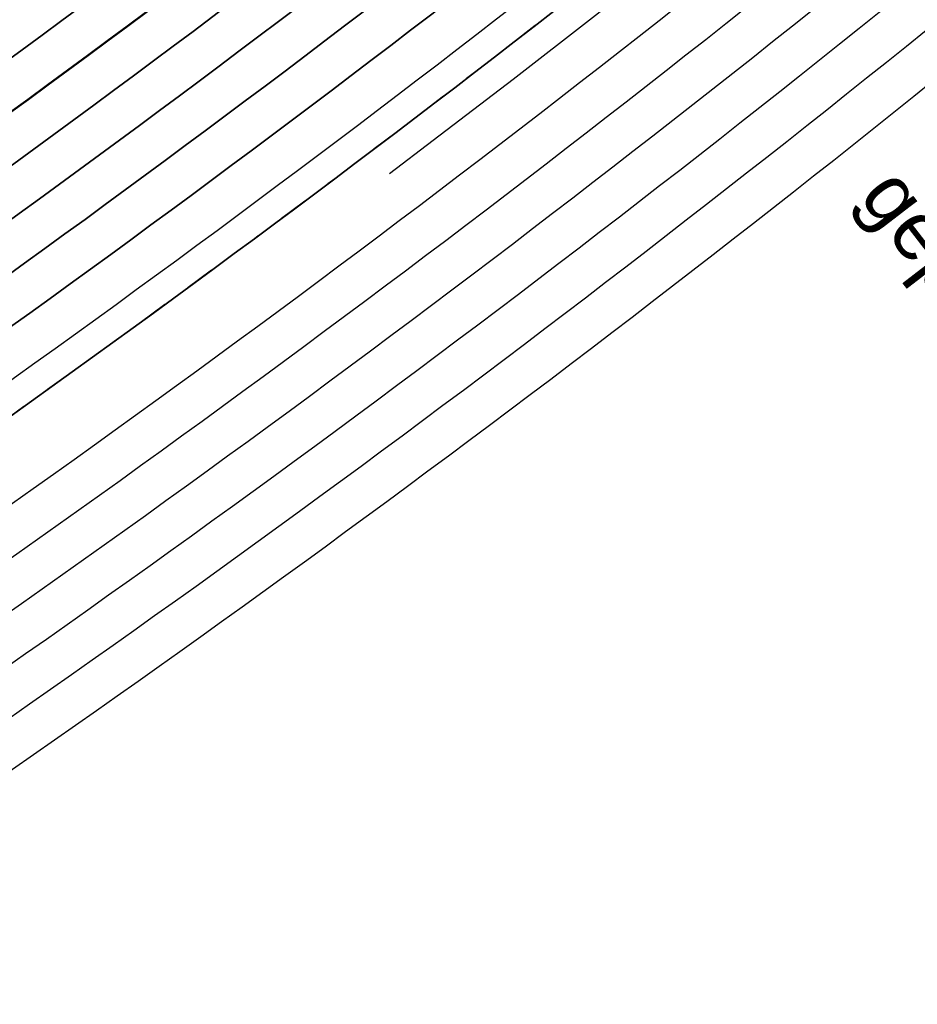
# Model space of a CAD drawing. Header units: metres. Extents: x -502 to 161, y -108 to 174.
# Tile 46 of 256: x -262.2 to -259.1, y -23.88 to -20.48. Entities that reach past the tile are written whole.
import ezdxf

# ---------------------------------------------------------------- set-up
doc = ezdxf.new("R2010")
doc.units = ezdxf.units.M
doc.header["$LTSCALE"] = 0.1
doc.linetypes.add('2-1', pattern=[0.17, 0.06, -0.025, 0.06, -0.025])
doc.linetypes.add('237', pattern=[93, 75, -18])
for name, color, linetype in [('BRI31-005.05-5p02-Koordinierung Lageplan 4. BA ZOB West 2022-06-15', 7, 'Continuous'), ('BRI31-005.06-5f07-Koordinierung Lageplan 4. BA ZOB Fernbusbahnh', 7, 'Continuous'), ('BRI31-005.07-5f08-Koordinierung Lageplan 4. BA Radstation - Seeterrasse 2023-05-31', 7, 'Continuous'), ('BRI32-005.03-5f06-Koordinierung Schemaplan 4 BA ZOB Teilbereich 2 Ost - Bahnhofsallee 2023-01-21', 7, 'Continuous')]:
    doc.layers.add(name, color=color, linetype=linetype)
doc.styles.add('Arial', font='arial.ttf')

msp = doc.modelspace()

# ---------------------------------------------------------------- linework, layer by layer
at = {"layer": 'BRI31-005.05-5p02-Koordinierung Lageplan 4. BA ZOB West 2022-06-15', "color": 3, "linetype": 'Continuous', "lineweight": 35, "true_color": 0x00ff00, "transparency": 33554687, "flags": 128}
for points in [[(-279.4058, -30.9235), (-270.9467, -26.7095, 0.095997), (-268.1607, -24.5758, -0.065942), (-264.8207, -21.6858, 0.025186), (-260.4856, -18.5119), (-255.5271, -14.4822, -0.005996), (-254.9201, -14.0009, -0.059186), (-248.3852, -10.0817, 0.078462), (-238.2914, -3.4889), (-238.2914, -3.4889, -0.100623), (-214.8444, 10.3949), (-214.8444, 10.3949), (-211.177, 9.7003), (-205.5504, 1.4442)], [(-205.711, 1.4137), (-211.266, 9.5645), (-214.833, 10.2401), (-214.833, 10.2401, 0.100475), (-238.1908, -3.6002), (-238.1908, -3.6002, -0.078462), (-248.3237, -10.2185), (-248.3237, -10.2185, 0.059186), (-254.8284, -14.1195), (-254.8284, -14.1195), (-254.8284, -14.1195, 0.005996), (-255.4325, -14.5986), (-255.4325, -14.5986), (-260.391, -18.6283, -0.025186), (-264.7383, -21.8111), (-264.7383, -21.8111, 0.065942), (-268.0485, -24.6753), (-268.0485, -24.6753), (-268.0485, -24.6753, -0.095997), (-270.8799, -26.8438), (-270.8799, -26.8438), (-279.3404, -31.0585)], [(-311.2459, -44.722), (-303.6354, -41.8968), (-298.4404, -39.6095), (-284.9949, -33.8889), (-279.275, -31.1935), (-270.813, -26.978, 0.095997), (-267.9364, -24.7749), (-267.9364, -24.7749, -0.065942), (-264.6559, -21.9364), (-264.6559, -21.9364, 0.025186), (-260.2964, -18.7447), (-255.3379, -14.715, -0.005996), (-254.7366, -14.2381), (-254.7366, -14.2381, -0.059186), (-248.2623, -10.3553), (-248.2623, -10.3553, 0.078462), (-238.0902, -3.7115), (-238.0902, -3.7115, -0.100327), (-214.8215, 10.0853), (-214.8215, 10.0853), (-211.3549, 9.4287), (-205.8717, 1.3831)], [(-206.0324, 1.3525), (-211.4439, 9.2929), (-214.81, 9.9304), (-214.81, 9.9304, 0.100178), (-237.9896, -3.8227), (-237.9896, -3.8227, -0.078462), (-248.2009, -10.4922), (-248.2009, -10.4922, 0.059186), (-254.6448, -14.3568), (-254.6448, -14.3568), (-254.6448, -14.3568, 0.005996), (-255.2433, -14.8314), (-255.2433, -14.8314), (-260.2018, -18.8611), (-260.2018, -18.8611, -0.025186), (-264.5735, -22.0618), (-264.5735, -22.0618), (-264.5735, -22.0618, 0.065942), (-267.8242, -24.8745), (-267.8242, -24.8745), (-267.8242, -24.8745, -0.095997), (-270.7461, -27.1123), (-270.7461, -27.1123), (-279.2096, -31.3285)], [(-279.1442, -31.4635), (-270.6792, -27.2466, 0.095997), (-267.712, -24.974), (-267.712, -24.974, -0.065942), (-264.4911, -22.1871), (-264.4911, -22.1871, 0.025186), (-260.1072, -18.9775), (-255.1487, -14.9478, -0.005996), (-254.553, -14.4754, -0.059186), (-248.1394, -10.629), (-248.1394, -10.629, 0.078462), (-237.889, -3.934), (-237.889, -3.934), (-237.889, -3.934, -0.100028), (-214.7984, 9.7756), (-214.7984, 9.7756), (-211.5329, 9.1571), (-206.1931, 1.3219)], [(-206.5145, 1.2608), (-211.7108, 8.8854), (-214.7752, 9.4658, 0.099728), (-237.6878, -4.1565, -0.078462), (-248.0165, -10.9027, 0.059186), (-254.3694, -14.7127, 0.005996), (-254.9595, -15.1806), (-259.918, -19.2103, -0.025186), (-264.3263, -22.4378, 0.065942), (-267.4876, -25.1732), (-267.4876, -25.1732, -0.095997), (-270.5454, -27.5151), (-270.5454, -27.5151), (-279.0133, -31.7335)], [(-278.9479, -31.8684), (-270.4786, -27.6493), (-270.4786, -27.6493, 0.095997), (-267.3754, -25.2727), (-267.3754, -25.2727, -0.065942), (-264.2439, -22.5631), (-264.2439, -22.5631, 0.025186), (-259.8234, -19.3267), (-259.8234, -19.3267), (-254.8649, -15.297, -0.005996), (-254.2777, -14.8313), (-254.2777, -14.8313, -0.059186), (-247.9551, -11.0396), (-247.9551, -11.0396, 0.078462), (-237.5872, -4.2677), (-237.5872, -4.2677, -0.099577), (-214.7635, 9.311), (-214.7635, 9.311), (-211.7997, 8.7496), (-206.6752, 1.2302)], [(-206.8358, 1.1996), (-211.8887, 8.6138), (-214.7518, 9.1561), (-214.7518, 9.1561, 0.099425), (-237.4866, -4.379), (-237.4866, -4.379, -0.078462), (-247.8937, -11.1764, 0.059186), (-254.1859, -14.95, 0.005996), (-254.7703, -15.4134), (-259.7288, -19.4431, -0.025186), (-264.1615, -22.6884, 0.065942), (-267.2632, -25.3723, -0.095997), (-270.4117, -27.7836), (-278.8825, -32.0034), (-284.6268, -34.7104), (-298.0829, -40.4355), (-303.2972, -42.7313), (-310.9253, -45.563), (-314.7666, -47.655, 0.354166), (-315.2467, -48.8186), (-312.9008, -56.6959), (-312.9008, -56.6959, 0.16104), (-309.3641, -61.7694), (-309.3641, -61.7694)], [(-278.8171, -32.1384), (-270.3448, -27.9179), (-270.3448, -27.9179, 0.095997), (-267.151, -25.4718), (-267.151, -25.4718), (-267.151, -25.4718, -0.065941), (-264.0791, -22.8138), (-264.0791, -22.8138), (-264.0791, -22.8138, 0.025186), (-259.6342, -19.5596), (-259.6342, -19.5596), (-254.6757, -15.5298, -0.005996), (-254.0941, -15.0686, -0.059186), (-247.8322, -11.3132, 0.078462), (-237.386, -4.4902), (-237.386, -4.4902, -0.099273), (-214.74, 9.0012), (-214.74, 9.0012), (-211.9777, 8.478), (-206.9965, 1.1691)]]:
    msp.add_lwpolyline(points, format="xyb", dxfattribs=at)
at = {"layer": 'BRI31-005.05-5p02-Koordinierung Lageplan 4. BA ZOB West 2022-06-15', "color": 1, "linetype": 'Continuous', "lineweight": 35, "true_color": 0xff0000, "transparency": 33554687, "flags": 128}
msp.add_lwpolyline([(-238.2513, -9.0047, 0.146392), (-254.518, -15.7239), (-259.4765, -19.7536), (-259.4765, -19.7536, -0.025186), (-263.9418, -23.0227), (-263.9418, -23.0227, 0.107373), (-265.0177, -24.1206), (-265.0177, -24.1206, -0.031495), (-265.9353, -25.3944), (-265.9353, -25.3944), (-265.9353, -25.3944, 0.319337), (-266.1354, -28.2853), (-266.1354, -28.2853), (-261.3476, -36.1097, 0.028211)], format="xyb", dxfattribs=at)
at = {"layer": 'BRI31-005.06-5f07-Koordinierung Lageplan 4. BA ZOB Fernbusbahnh', "color": 3, "linetype": 'Continuous', "lineweight": 30, "true_color": 0x00ff00, "transparency": 33554687, "flags": 128}
for points in [[(-279.4058, -30.9235), (-270.9467, -26.7095, 0.095997), (-268.1607, -24.5758, -0.065942), (-264.8207, -21.6858, 0.025186), (-260.4856, -18.5119), (-255.5271, -14.4822, -0.005996), (-254.9201, -14.0009, -0.059186), (-248.3852, -10.0817, 0.078462), (-238.2914, -3.4889), (-238.2914, -3.4889, -0.100623), (-214.8444, 10.3949), (-214.8444, 10.3949), (-211.177, 9.7003), (-205.5504, 1.4442)], [(-205.711, 1.4137), (-211.266, 9.5645), (-214.833, 10.2401), (-214.833, 10.2401, 0.100475), (-238.1908, -3.6002), (-238.1908, -3.6002, -0.078462), (-248.3237, -10.2185), (-248.3237, -10.2185, 0.059186), (-254.8284, -14.1195), (-254.8284, -14.1195), (-254.8284, -14.1195, 0.005996), (-255.4325, -14.5986), (-255.4325, -14.5986), (-260.391, -18.6283, -0.025186), (-264.7383, -21.8111), (-264.7383, -21.8111, 0.065942), (-268.0485, -24.6753), (-268.0485, -24.6753), (-268.0485, -24.6753, -0.095997), (-270.8799, -26.8438), (-270.8799, -26.8438), (-279.3404, -31.0585)], [(-311.2459, -44.722), (-303.6354, -41.8968), (-298.4404, -39.6095), (-284.9949, -33.8889), (-279.275, -31.1935), (-270.813, -26.978, 0.095997), (-267.9364, -24.7749), (-267.9364, -24.7749, -0.065942), (-264.6559, -21.9364), (-264.6559, -21.9364, 0.025186), (-260.2964, -18.7447), (-255.3379, -14.715, -0.005996), (-254.7366, -14.2381), (-254.7366, -14.2381, -0.059186), (-248.2623, -10.3553), (-248.2623, -10.3553, 0.078462), (-238.0902, -3.7115), (-238.0902, -3.7115, -0.100327), (-214.8215, 10.0853), (-214.8215, 10.0853), (-211.3549, 9.4287), (-205.8717, 1.3831)], [(-206.0324, 1.3525), (-211.4439, 9.2929), (-214.81, 9.9304), (-214.81, 9.9304, 0.100178), (-237.9896, -3.8227), (-237.9896, -3.8227, -0.078462), (-248.2009, -10.4922), (-248.2009, -10.4922, 0.059186), (-254.6448, -14.3568), (-254.6448, -14.3568), (-254.6448, -14.3568, 0.005996), (-255.2433, -14.8314), (-255.2433, -14.8314), (-260.2018, -18.8611), (-260.2018, -18.8611, -0.025186), (-264.5735, -22.0618), (-264.5735, -22.0618), (-264.5735, -22.0618, 0.065942), (-267.8242, -24.8745), (-267.8242, -24.8745), (-267.8242, -24.8745, -0.095997), (-270.7461, -27.1123), (-270.7461, -27.1123), (-279.2096, -31.3285)], [(-279.1442, -31.4635), (-270.6792, -27.2466, 0.095997), (-267.712, -24.974), (-267.712, -24.974, -0.065942), (-264.4911, -22.1871), (-264.4911, -22.1871, 0.025186), (-260.1072, -18.9775), (-255.1487, -14.9478, -0.005996), (-254.553, -14.4754, -0.059186), (-248.1394, -10.629), (-248.1394, -10.629, 0.078462), (-237.889, -3.934), (-237.889, -3.934), (-237.889, -3.934, -0.100028), (-214.7984, 9.7756), (-214.7984, 9.7756), (-211.5329, 9.1571), (-206.1931, 1.3219)], [(-206.5145, 1.2608), (-211.7108, 8.8854), (-214.7752, 9.4658, 0.099728), (-237.6878, -4.1565, -0.078462), (-248.0165, -10.9027, 0.059186), (-254.3694, -14.7127, 0.005996), (-254.9595, -15.1806), (-259.918, -19.2103, -0.025186), (-264.3263, -22.4378, 0.065942), (-267.4876, -25.1732), (-267.4876, -25.1732, -0.095997), (-270.5454, -27.5151), (-270.5454, -27.5151), (-279.0133, -31.7335)], [(-278.9479, -31.8684), (-270.4786, -27.6493), (-270.4786, -27.6493, 0.095997), (-267.3754, -25.2727), (-267.3754, -25.2727, -0.065942), (-264.2439, -22.5631), (-264.2439, -22.5631, 0.025186), (-259.8234, -19.3267), (-259.8234, -19.3267), (-254.8649, -15.297, -0.005996), (-254.2777, -14.8313), (-254.2777, -14.8313, -0.059186), (-247.9551, -11.0396), (-247.9551, -11.0396, 0.078462), (-237.5872, -4.2677), (-237.5872, -4.2677, -0.099577), (-214.7635, 9.311), (-214.7635, 9.311), (-211.7997, 8.7496), (-206.6752, 1.2302)], [(-206.8358, 1.1996), (-211.8887, 8.6138), (-214.7518, 9.1561), (-214.7518, 9.1561, 0.099425), (-237.4866, -4.379), (-237.4866, -4.379, -0.078462), (-247.8937, -11.1764, 0.059186), (-254.1859, -14.95, 0.005996), (-254.7703, -15.4134), (-259.7288, -19.4431, -0.025186), (-264.1615, -22.6884, 0.065942), (-267.2632, -25.3723, -0.095997), (-270.4117, -27.7836), (-278.8825, -32.0034), (-284.6268, -34.7104), (-298.0829, -40.4355), (-303.2972, -42.7313), (-310.9253, -45.563), (-314.7666, -47.655, 0.354166), (-315.2467, -48.8186), (-312.9008, -56.6959, 0.103821), (-310.9737, -60.2545)], [(-309.821, -45.313), (-303.2408, -42.8703), (-298.0233, -40.5732), (-284.5654, -34.8473), (-278.8171, -32.1384), (-270.3448, -27.9179), (-270.3448, -27.9179, 0.095997), (-267.151, -25.4718), (-267.151, -25.4718), (-267.151, -25.4718, -0.065941), (-264.0791, -22.8138), (-264.0791, -22.8138), (-264.0791, -22.8138, 0.025186), (-259.6342, -19.5596), (-259.6342, -19.5596), (-254.6757, -15.5298, -0.005996), (-254.0941, -15.0686, -0.059186), (-247.8322, -11.3132, 0.078462), (-237.386, -4.4902), (-237.386, -4.4902, -0.099273), (-214.74, 9.0012), (-214.74, 9.0012), (-211.9777, 8.478), (-206.9965, 1.1691)], [(-265.3742, -27.1792, 0.025316), (-264.6578, -26.6894), (-264.6578, -26.6894, 0.169857), (-264.2057, -26.0051), (-264.2057, -26.0051), (-263.8126, -24.449, -0.187601), (-263.3924, -23.8583), (-263.3924, -23.8583, 0.025212), (-258.8415, -20.5261), (-258.8415, -20.5261), (-254.855, -17.2863), (-254.855, -17.2863, -0.389844), (-253.5039, -17.3688), (-253.5039, -17.3688), (-252.4035, -18.512)], [(-259.0307, -20.2933, -0.025212), (-263.5572, -23.6076), (-263.5572, -23.6076, 0.187601), (-264.1035, -24.3755), (-264.1035, -24.3755), (-264.579, -26.2582, -0.196018), (-265.1609, -27.0487), (-265.3742, -27.1792)]]:
    msp.add_lwpolyline(points, format="xyb", dxfattribs=at)
at = {"layer": 'BRI31-005.06-5f07-Koordinierung Lageplan 4. BA ZOB Fernbusbahnh', "color": 1, "linetype": 'Continuous', "lineweight": 30, "true_color": 0xff0000, "transparency": 33554687, "flags": 128}
for points in [[(-263.9967, -22.9392), (-263.9967, -22.9392, 0.025186), (-259.5396, -19.676), (-259.5396, -19.676), (-254.5811, -15.6462, -0.005996), (-254.0023, -15.1873), (-254.0023, -15.1873, -0.140273), (-238.2614, -8.9052), (-238.2614, -8.9052)], [(-238.2513, -9.0047, 0.146392), (-254.518, -15.7239), (-259.4765, -19.7536), (-259.4765, -19.7536, -0.025186), (-263.9418, -23.0227), (-263.9418, -23.0227, 0.107373), (-265.0177, -24.1206), (-265.0177, -24.1206, -0.031495), (-265.9353, -25.3944), (-265.9353, -25.3944), (-265.9353, -25.3944, 0.319337), (-266.1354, -28.2853), (-266.1354, -28.2853), (-261.3476, -36.1097, 0.028211)]]:
    msp.add_lwpolyline(points, format="xyb", dxfattribs=at)
at = {"layer": 'BRI31-005.06-5f07-Koordinierung Lageplan 4. BA ZOB Fernbusbahnh', "color": 3, "linetype": '237', "lineweight": 30, "true_color": 0x00ff00, "transparency": 33554687, "flags": 128}
msp.add_lwpolyline([(-238.2413, -9.104), (-238.2413, -9.104, 0.146392), (-254.455, -15.8015), (-254.455, -15.8015), (-259.4092, -19.8277, -0.025212), (-263.8869, -23.1063)], format="xyb", dxfattribs=at)
at = {"layer": 'BRI31-005.06-5f07-Koordinierung Lageplan 4. BA ZOB Fernbusbahnh', "color": 1, "linetype": 'Continuous', "lineweight": 50, "true_color": 0xff0000, "transparency": 33554687, "flags": 128}
msp.add_lwpolyline([(-279.0787, -31.5985), (-270.6123, -27.3808), (-270.6123, -27.3808, 0.095997), (-267.5998, -25.0736), (-267.5998, -25.0736, -0.065942), (-264.4087, -22.3124, 0.025186), (-260.0126, -19.0939), (-255.0541, -15.0642), (-255.0541, -15.0642, -0.005996), (-254.4612, -14.5941), (-254.4612, -14.5941)], format="xyb", dxfattribs=at)
at = {"layer": 'BRI31-005.06-5f07-Koordinierung Lageplan 4. BA ZOB Fernbusbahnh', "color": 7, "linetype": 'Continuous', "lineweight": 30, "transparency": 33554687, "flags": 128}
for points in [[(-252.2954, -18.408), (-253.3958, -17.2648, 0.389844), (-254.9496, -17.1699), (-258.9361, -20.4097), (-258.9361, -20.4097, -0.025212), (-263.4748, -23.733), (-263.4748, -23.733, 0.187601), (-263.958, -24.4123), (-264.2158, -25.4326, -0.19602), (-264.6634, -26.0407), (-266.6769, -27.2727)], [(-259.3146, -19.9441, -0.025212), (-263.8045, -23.2316, 0.187601), (-264.5398, -24.2653), (-264.8802, -25.6132, -0.19602), (-265.395, -26.3125), (-266.7551, -27.1449)], [(-265.3175, -26.7928), (-265.3175, -26.7928, 0.196019), (-264.8699, -26.1848), (-264.8699, -26.1848), (-264.3943, -24.3021), (-264.3943, -24.3021, -0.187601), (-263.722, -23.357), (-263.722, -23.357, 0.025212), (-259.2199, -20.0605)], [(-259.1253, -20.1769), (-259.1253, -20.1769, -0.025212), (-263.6396, -23.4823), (-263.6396, -23.4823), (-263.6396, -23.4823, 0.187601), (-264.2489, -24.3388), (-264.2489, -24.3388), (-264.7245, -26.2215, -0.196019), (-265.2392, -26.9208)]]:
    msp.add_lwpolyline(points, format="xyb", dxfattribs=at)
at = {"layer": 'BRI31-005.07-5f08-Koordinierung Lageplan 4. BA Radstation - Seeterrasse 2023-05-31', "color": 1, "linetype": '2-1', "lineweight": 30, "true_color": 0xff0000, "transparency": 33554687, "flags": 128}
msp.add_lwpolyline([(-75.7252, 29.7094), (-74.2064, 21.4872), (-74.2064, 21.4872, -0.344875), (-75.7481, 18.537), (-75.7481, 18.537), (-78.6792, 17.2104), (-78.6792, 17.2104, -0.131652), (-80.0582, 16.9832), (-80.0582, 16.9832), (-83.2747, 17.3012), (-83.2747, 17.3012, -0.147643), (-84.7171, 17.897), (-84.7171, 17.897), (-84.7171, 17.897, 0.224175), (-86.6227, 18.3711), (-86.6227, 18.3711), (-87.2261, 18.2506, 0.068364), (-87.869, 18.0276, -0.134388), (-89.2653, 17.7401), (-89.2653, 17.7401, -0.008614), (-92.1064, 17.9717), (-92.1064, 17.9717), (-92.1064, 17.9717, -0.043249), (-95.5579, 18.6175), (-95.5579, 18.6175, 0.115499), (-96.453, 18.6545), (-97.6265, 18.4303), (-97.6265, 18.4303, 0.238629), (-99.0314, 17.3462), (-99.0314, 17.3462), (-99.2249, 16.9405), (-99.2249, 16.9405, -0.381904), (-102.5458, 15.5517), (-102.5458, 15.5517), (-102.5458, 15.5517, 0.130963), (-103.8299, 15.6457), (-103.8299, 15.6457), (-104.7731, 15.4668), (-104.7731, 15.4668, 0.062943), (-105.3695, 15.2737), (-105.3695, 15.2737), (-105.3695, 15.2737, -0.117288), (-106.5928, 15.019), (-106.5928, 15.019), (-118.0807, 15.343), (-118.0807, 15.343, -0.126318), (-120.4231, 16.0153), (-120.4231, 16.0153), (-121.9335, 16.9019, 0.050627), (-123.7227, 17.7216), (-123.7227, 17.7216, 0.129681), (-125.6306, 17.8564), (-125.6306, 17.8564), (-126.5738, 17.6776), (-126.5738, 17.6776, 0.119934), (-127.6504, 17.1889), (-127.6504, 17.1889, -0.084808), (-128.3911, 16.7885), (-128.3911, 16.7885, 0.089269), (-130.16, 15.8118), (-130.16, 15.8118), (-130.16, 15.8118, -0.124247), (-134.6867, 13.7066), (-134.6867, 13.7066), (-138.9168, 12.9014, -0.061661), (-143.7961, 12.5841), (-146.1501, 12.7214), (-146.6345, 12.7496), (-146.6345, 12.7496, -0.059039), (-147.2369, 12.8568), (-147.2369, 12.8568, 0.067015), (-147.8955, 12.9633, 0.040307), (-151.1503, 12.787, -0.05915), (-151.7633, 12.7769, 0.072382), (-152.4827, 12.746), (-153.4259, 12.5672), (-153.4259, 12.5672, 0.081506), (-154.3792, 12.2191), (-154.3792, 12.2191, -0.078503), (-155.3314, 11.8651, 0.005089), (-156.736, 11.5665, 0.034847), (-157.917, 11.2149), (-157.917, 11.2149, -0.026109), (-159.093, 10.8424), (-159.093, 10.8424, 0.013087), (-162.6332, 9.8215, -0.062687), (-167.5218, 8.9233), (-167.5218, 8.9233, 0.061733), (-172.5318, 8.0126), (-172.5318, 8.0126), (-186.5075, 3.6415), (-186.5075, 3.6415, -0.025709), (-188.4284, 3.1475), (-188.4284, 3.1475, -0.09618), (-189.4195, 3.1391), (-189.4195, 3.1391, -0.010312), (-189.5245, 3.1608), (-189.5245, 3.1608, 0.103331), (-190.5467, 3.1797), (-191.4899, 3.0009), (-193.6788, 2.5285), (-195.2713, -0.9906), (-200.2523, -1.9396, -0.015188), (-202.6914, -2.3279, 0.015187), (-205.1304, -2.7163), (-211.9992, -4.0249, -0.085512), (-213.1342, -4.045), (-213.1342, -4.045, 0.085516), (-214.2693, -4.065), (-214.2693, -4.065), (-217.1075, -4.6057), (-217.1075, -4.6057, -0.044757), (-218.1066, -4.7048), (-218.1066, -4.7048), (-218.1066, -4.7048, 0.044534), (-219.1057, -4.8034), (-219.1057, -4.8034), (-220.0489, -4.9822, 0.045192), (-221.0145, -5.2575, -0.044969), (-221.98, -5.5332), (-229.374, -6.9419, 0.0409), (-229.7676, -7.0508), (-229.7676, -7.0508, 0.046197), (-230.1838, -7.2489), (-230.1838, -7.2489), (-230.1838, -7.2489, -0.087262), (-230.9936, -7.5559), (-230.9936, -7.5559), (-236.482, -8.6015, 0.028787), (-237.3638, -8.8228, -0.050637), (-238.2513, -9.0047, 0.146392), (-254.518, -15.7239), (-259.4765, -19.7536), (-259.4765, -19.7536, -0.025186), (-263.9418, -23.0227), (-263.9418, -23.0227, 0.107373), (-265.0177, -24.1206), (-265.0177, -24.1206, -0.031495), (-265.9353, -25.3944), (-265.9353, -25.3944), (-265.9353, -25.3944, 0.319337), (-266.1354, -28.2853), (-266.1354, -28.2853), (-261.3476, -36.1097, 0.028211), (-259.4113, -38.9068, -0.124654), (-258.9176, -40.0306), (-258.9176, -40.0306, 0.143394), (-258.3055, -41.2953), (-258.3055, -41.2953), (-257.6613, -42.0071, 0.04347), (-257.3434, -42.3023), (-256.513, -42.9487), (-256.513, -42.9487, 0.287939), (-253.8675, -43.2162), (-253.8675, -43.2162), (-253.4922, -43.0296), (-246.0588, -39.1119), (-246.0588, -39.1119, -0.348158), (-243.0066, -39.6832), (-243.0066, -39.6832, 0.179632), (-241.4792, -40.5169), (-236.8359, -41.1908), (-236.8359, -41.1908, -0.100747), (-235.5437, -41.6552), (-235.5437, -41.6552, -0.022227), (-235.3532, -41.7694), (-235.3532, -41.7694, -0.062068), (-234.8837, -42.1717), (-234.8837, -42.1717), (-234.3665, -42.7401), (-234.3665, -42.7401, 0.107257), (-233.6329, -43.2624), (-233.6329, -43.2624, -0.058325), (-232.8393, -43.7185), (-232.8393, -43.7185, 0.577348), (-240.5426, -47.0416), (-240.5426, -47.0416, 0.577348), (-233.8131, -52.0513, 0.577348), (-232.8392, -43.7186, 0.306983), (-230.8772, -43.8017), (-222.4355, -38.5868, -0.271246), (-221.5767, -38.5663), (-220.659, -39.0746, -0.254278), (-220.5385, -39.2639, 0.168188), (-220.444, -39.486), (-219.707, -40.3004), (-219.707, -40.3004, 0.133374), (-219.4036, -40.4948), (-219.4036, -40.4948), (-219.4036, -40.4948, -0.05315), (-219.0634, -40.6432), (-219.0634, -40.6432), (-212.0825, -44.6154, -0.173983), (-211.4959, -45.2994), (-211.4959, -45.2994, 0.093569), (-210.9189, -46.2366), (-210.9189, -46.2366)], format="xyb", dxfattribs=at)
msp.add_lwpolyline([(-75.7252, 29.7094), (-74.2064, 21.4872), (-74.2064, 21.4872, -0.344875), (-75.7481, 18.537), (-75.7481, 18.537), (-78.6792, 17.2104), (-78.6792, 17.2104, -0.131652), (-80.0582, 16.9832), (-80.0582, 16.9832), (-83.2747, 17.3012), (-83.2747, 17.3012, -0.147643), (-84.7171, 17.897), (-84.7171, 17.897), (-84.7171, 17.897, 0.224175), (-86.6227, 18.3711), (-86.6227, 18.3711), (-87.2261, 18.2506, 0.068364), (-87.869, 18.0276, -0.134388), (-89.2653, 17.7401), (-89.2653, 17.7401, -0.008614), (-92.1064, 17.9717), (-92.1064, 17.9717), (-92.1064, 17.9717, -0.043249), (-95.5579, 18.6175), (-95.5579, 18.6175, 0.115499), (-96.453, 18.6545), (-97.6265, 18.4303), (-97.6265, 18.4303, 0.238629), (-99.0314, 17.3462), (-99.0314, 17.3462), (-99.2249, 16.9405), (-99.2249, 16.9405, -0.381904), (-102.5458, 15.5517), (-102.5458, 15.5517), (-102.5458, 15.5517, 0.130963), (-103.8299, 15.6457), (-103.8299, 15.6457), (-104.7731, 15.4668), (-104.7731, 15.4668, 0.062943), (-105.3695, 15.2737), (-105.3695, 15.2737), (-105.3695, 15.2737, -0.117288), (-106.5928, 15.019), (-106.5928, 15.019), (-118.0807, 15.343), (-118.0807, 15.343, -0.126318), (-120.4231, 16.0153), (-120.4231, 16.0153), (-121.9335, 16.9019, 0.050627), (-123.7227, 17.7216), (-123.7227, 17.7216, 0.129681), (-125.6306, 17.8564), (-125.6306, 17.8564), (-126.5738, 17.6776), (-126.5738, 17.6776, 0.119934), (-127.6504, 17.1889), (-127.6504, 17.1889, -0.084808), (-128.3911, 16.7885), (-128.3911, 16.7885, 0.089269), (-130.16, 15.8118), (-130.16, 15.8118), (-130.16, 15.8118, -0.124247), (-134.6867, 13.7066), (-134.6867, 13.7066), (-138.9168, 12.9014, -0.061661), (-143.7961, 12.5841), (-146.1501, 12.7214), (-146.6345, 12.7496), (-146.6345, 12.7496, -0.059039), (-147.2369, 12.8568), (-147.2369, 12.8568, 0.067015), (-147.8955, 12.9633, 0.040307), (-151.1503, 12.787, -0.05915), (-151.7633, 12.7769, 0.072382), (-152.4827, 12.746), (-153.4259, 12.5672), (-153.4259, 12.5672, 0.081506), (-154.3792, 12.2191), (-154.3792, 12.2191, -0.078503), (-155.3314, 11.8651, 0.005089), (-156.736, 11.5665, 0.034847), (-157.917, 11.2149), (-157.917, 11.2149, -0.026109), (-159.093, 10.8424), (-159.093, 10.8424, 0.013087), (-162.6332, 9.8215, -0.062687), (-167.5218, 8.9233), (-167.5218, 8.9233, 0.061733), (-172.5318, 8.0126), (-172.5318, 8.0126), (-186.5075, 3.6415), (-186.5075, 3.6415, -0.025709), (-188.4284, 3.1475), (-188.4284, 3.1475, -0.09618), (-189.4195, 3.1391), (-189.4195, 3.1391, -0.010312), (-189.5245, 3.1608), (-189.5245, 3.1608, 0.103331), (-190.5467, 3.1797), (-191.4899, 3.0009), (-193.6788, 2.5285), (-195.2713, -0.9906), (-200.2523, -1.9396, -0.015188), (-202.6914, -2.3279, 0.015187), (-205.1304, -2.7163), (-211.9992, -4.0249, -0.085512), (-213.1342, -4.045), (-213.1342, -4.045, 0.085516), (-214.2693, -4.065), (-214.2693, -4.065), (-217.1075, -4.6057), (-217.1075, -4.6057, -0.044757), (-218.1066, -4.7048), (-218.1066, -4.7048), (-218.1066, -4.7048, 0.044534), (-219.1057, -4.8034), (-219.1057, -4.8034), (-220.0489, -4.9822, 0.045192), (-221.0145, -5.2575, -0.044969), (-221.98, -5.5332), (-229.374, -6.9419, 0.0409), (-229.7676, -7.0508), (-229.7676, -7.0508, 0.046197), (-230.1838, -7.2489), (-230.1838, -7.2489), (-230.1838, -7.2489, -0.087262), (-230.9936, -7.5559), (-230.9936, -7.5559), (-236.482, -8.6015, 0.028787), (-237.3638, -8.8228, -0.050637), (-238.2513, -9.0047, 0.146392), (-254.518, -15.7239), (-259.4765, -19.7536), (-259.4765, -19.7536, -0.025186), (-263.9418, -23.0227), (-263.9418, -23.0227, 0.107373), (-265.0177, -24.1206), (-265.0177, -24.1206, -0.031495), (-265.9353, -25.3944), (-265.9353, -25.3944), (-265.9353, -25.3944, 0.319337), (-266.1354, -28.2853), (-266.1354, -28.2853), (-261.3476, -36.1097, 0.028211), (-259.4113, -38.9068, -0.124654), (-258.9176, -40.0306), (-258.9176, -40.0306, 0.143394), (-258.3055, -41.2953), (-258.3055, -41.2953), (-257.6613, -42.0071, 0.04347), (-257.3434, -42.3023), (-256.513, -42.9487), (-256.513, -42.9487, 0.287939), (-253.8675, -43.2162), (-253.8675, -43.2162), (-253.4922, -43.0296), (-246.0588, -39.1119), (-246.0588, -39.1119, -0.348158), (-243.0066, -39.6832), (-243.0066, -39.6832, 0.179632), (-241.4792, -40.5169), (-236.8359, -41.1908), (-236.8359, -41.1908, -0.100747), (-235.5437, -41.6552), (-235.5437, -41.6552, -0.022227), (-235.3532, -41.7694), (-235.3532, -41.7694, -0.062068), (-234.8837, -42.1717), (-234.8837, -42.1717), (-234.3665, -42.7401), (-234.3665, -42.7401, 0.107257), (-233.6329, -43.2624), (-233.6329, -43.2624, -0.058325), (-232.8393, -43.7185), (-232.8393, -43.7185, 0.577348), (-240.5426, -47.0416), (-240.5426, -47.0416, 0.577348), (-233.8131, -52.0513, 0.577348), (-232.8392, -43.7186, 0.306983), (-230.8772, -43.8017), (-222.4355, -38.5868, -0.271246), (-221.5767, -38.5663), (-220.659, -39.0746, -0.254278), (-220.5385, -39.2639, 0.168188), (-220.444, -39.486), (-219.707, -40.3004), (-219.707, -40.3004, 0.133374), (-219.4036, -40.4948), (-219.4036, -40.4948), (-219.4036, -40.4948, -0.05315), (-219.0634, -40.6432), (-219.0634, -40.6432), (-212.0825, -44.6154, -0.173983), (-211.4959, -45.2994), (-211.4959, -45.2994, 0.093569), (-210.9189, -46.2366), (-210.9189, -46.2366)], format="xyb", dxfattribs=at)
at = {"layer": 'BRI32-005.03-5f06-Koordinierung Schemaplan 4 BA ZOB Teilbereich 2 Ost - Bahnhofsallee 2023-01-21', "color": 1, "linetype": 'Continuous', "lineweight": 30, "true_color": 0xff0000, "transparency": 33554687, "flags": 128}
msp.add_lwpolyline([(-238.2513, -9.0047, 0.146392), (-254.518, -15.7239), (-259.4765, -19.7536), (-259.4765, -19.7536, -0.025186), (-263.9418, -23.0227), (-263.9418, -23.0227, 0.107373), (-265.0177, -24.1206), (-265.0177, -24.1206, -0.031495), (-265.9353, -25.3944), (-265.9353, -25.3944), (-265.9353, -25.3944, 0.319337), (-266.1354, -28.2853), (-266.1354, -28.2853), (-261.3476, -36.1097, 0.028211)], format="xyb", dxfattribs=at)

# ---------------------------------------------------------------- texts
at = {"layer": 'BRI31-005.06-5f07-Koordinierung Lageplan 4. BA ZOB Fernbusbahnh', "color": 1, "true_color": 0xff0000, "transparency": 33554687, "insert": (-259.1501, -20.9726), "char_height": 0.2, "attachment_point": 1, "rotation": 307.6426, "line_spacing_factor": 0.25, "style": 'Arial'}
msp.add_mtext('gepl. Baum > 2,5 m', dxfattribs=at)

doc.saveas('drawing.dxf')
